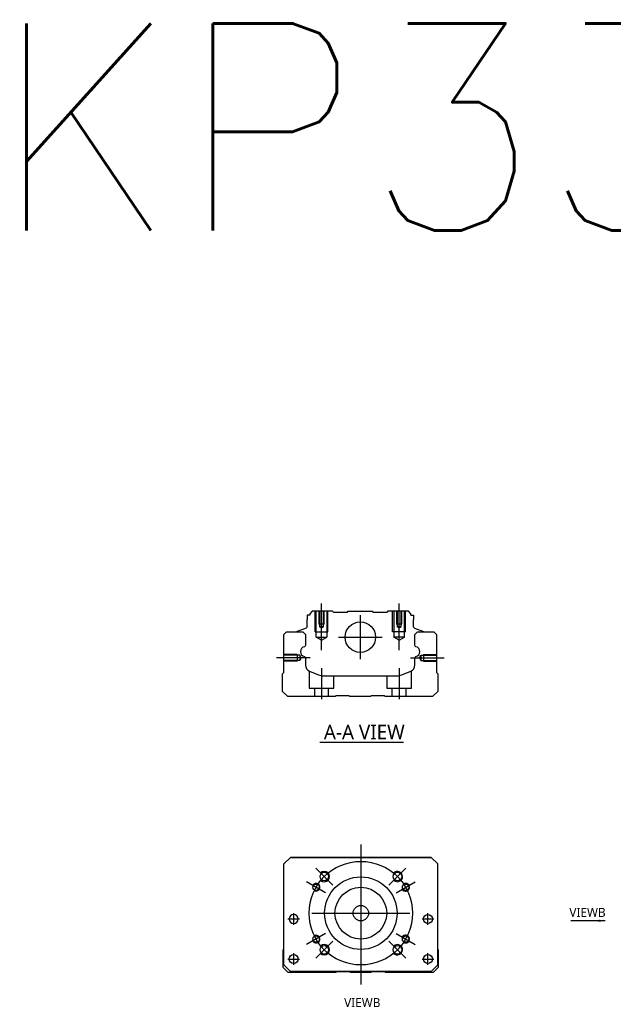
# Model space of a CAD drawing. Header units: millimetres. Extents: x -295 to 3135, y -1402 to 860.
# Tile 29 of 31: x 1279 to 1509, y -256 to 125. Entities that reach past the tile are written whole.
import ezdxf
from ezdxf.lldxf.tags import DXFTag

# ---------------------------------------------------------------- set-up
doc = ezdxf.new("R2010")
doc.units = ezdxf.units.MM
doc.layers.get('0').update_dxf_attribs({"linetype": 'CONTINUOUS'})
doc.styles.add('CHN', font='Microsoft JhengHei.ttf')
doc.styles.add('DIM-7', font='SIMPLEX.shx', dxfattribs={"width": 0.7, "bigfont": 'chineset.shx'})
doc.styles.get("Standard").update_dxf_attribs({"font": 'txt.shx', "height": 0.5})
tags = doc.linetypes.add('DASHED', pattern=[25.72, 12.86, -12.86]).pattern_tags.tags
tags[6:7] = [DXFTag(74, 4), DXFTag(75, 0), DXFTag(340, '0'), DXFTag(46, 0.0), DXFTag(50, 0.0), DXFTag(44, 0.0), DXFTag(45, 0.0)]
tags[4:5] = [DXFTag(74, 4), DXFTag(75, 0), DXFTag(340, '0'), DXFTag(46, 0.0), DXFTag(50, 0.0), DXFTag(44, 0.0), DXFTag(45, 0.0)]
doc.dimstyles.new('CNS', dxfattribs={"dimtxt": 3.5, "dimasz": 2.5, "dimexe": 1, "dimexo": 1, "dimgap": 1, "dimtad": 1, "dimdsep": 46, "dimtxsty": 'DIM-7', "dimcen": 0.09, "dimclrd": 4, "dimclre": 4, "dimclrt": 1, "dimadec": 0, "dimazin": 0, "dimtfac": 1, "dimtmove": 0, "dimatfit": 3, "dimfxl": 1, "dimtvp": 0.971429, "dimtolj": 1, "dimarcsym": 0})

msp = doc.modelspace()

# ---------------------------------------------------------------- linework, layer by layer
at = {"ltscale": 0.1}
for p, q in [((1395.9, -118.71), (1395.9, -100.71)), ((1425.9, -118.71), (1425.9, -100.71)), ((1430.35, -121.67), (1443.35, -121.67)), ((1395.9, -125.67), (1395.9, -137.67)), ((1425.9, -125.67), (1425.9, -137.67))]:
    msp.add_line(p, q, dxfattribs=at)
at = {"linetype": 'Continuous'}
for p, q in [((1390.32, -105.21), (1390.32, -106.91)), ((1391.32, -105.21), (1390.32, -105.21)), ((1392.32, -103.71), (1391.32, -104.71)), ((1391.32, -104.71), (1391.32, -105.21)), ((1400.2, -103.71), (1392.32, -103.71)), ((1400.5, -104.01), (1400.2, -103.71)), ((1400.5, -104.01), (1405.9, -104.01)), ((1405.9, -104.01), (1406.2, -103.71)), ((1406.2, -103.71), (1415.6, -103.71)), ((1415.9, -104.01), (1415.6, -103.71)), ((1415.9, -104.01), (1421.3, -104.01)), ((1421.6, -103.71), (1421.3, -104.01)), ((1429.47, -103.71), (1421.6, -103.71)), ((1430.47, -104.71), (1429.47, -103.71)), ((1430.47, -105.21), (1430.47, -104.71)), ((1430.47, -105.21), (1431.47, -105.21)), ((1431.47, -105.21), (1431.47, -106.91)), ((1389.99, -110.18), (1386.42, -111.48)), ((1390.32, -109.71), (1390.32, -106.91)), ((1431.47, -109.71), (1431.47, -106.91)), ((1431.8, -110.18), (1435.37, -111.48)), ((1381.35, -112.67), (1382.35, -111.67)), ((1381.35, -127.37), (1381.35, -112.67)), ((1382.35, -111.67), (1388.67, -111.67)), ((1386.29, -111.64), (1386.28, -111.67)), ((1388.67, -111.67), (1389.67, -112.67)), ((1389.67, -112.67), (1389.67, -116.94)), ((1432.02, -112.67), (1433.02, -111.67)), ((1432.02, -116.94), (1432.02, -112.67)), ((1433.02, -111.67), (1439.35, -111.67)), ((1435.5, -111.64), (1435.51, -111.67)), ((1439.35, -111.67), (1440.35, -112.67)), ((1440.35, -112.67), (1440.35, -127.37)), ((1389.67, -121.68), (1389.67, -124.5)), ((1432.02, -124.5), (1432.02, -121.68)), ((1380.85, -127.87), (1381.35, -127.37)), ((1380.85, -134.67), (1380.85, -127.87)), ((1391.22, -126.81), (1394.78, -128.28)), ((1396.69, -128.67), (1425, -128.67)), ((1426.92, -128.28), (1430.48, -126.81)), ((1440.35, -127.37), (1440.85, -127.87)), ((1440.85, -127.87), (1440.85, -134.67)), ((1382.85, -136.67), (1380.85, -134.67)), ((1401.2, -136.67), (1382.85, -136.67)), ((1401.55, -136.42), (1401.2, -136.67)), ((1406.55, -136.42), (1401.55, -136.42)), ((1406.9, -136.67), (1406.55, -136.42)), ((1414.8, -136.67), (1406.9, -136.67)), ((1415.15, -136.42), (1414.8, -136.67)), ((1420.15, -136.42), (1415.15, -136.42)), ((1420.5, -136.67), (1420.15, -136.42)), ((1438.85, -136.67), (1420.5, -136.67)), ((1440.85, -134.67), (1438.85, -136.67)), ((1381.35, -201.34), (1383.85, -198.84)), ((1383.85, -198.84), (1381.35, -201.34)), ((1381.35, -240.34), (1381.35, -201.34)), ((1383.85, -198.84), (1438.35, -198.84)), ((1438.35, -198.84), (1383.85, -198.84)), ((1438.35, -198.84), (1440.85, -201.34)), ((1440.85, -201.34), (1438.35, -198.84)), ((1440.85, -240.34), (1440.85, -201.34)), ((1381.05, -234.49), (1381.35, -234.19)), ((1381.05, -241.29), (1381.05, -234.49)), ((1440.85, -234.29), (1441.05, -234.49)), ((1441.05, -234.49), (1441.05, -241.29)), ((1383.05, -243.29), (1381.05, -241.29)), ((1381.35, -240.34), (1383.85, -242.84)), ((1383.85, -242.84), (1382.35, -241.34)), ((1401.4, -243.29), (1383.05, -243.29)), ((1383.85, -242.84), (1383.85, -242.84)), ((1438.35, -242.84), (1383.85, -242.84)), ((1438.35, -242.84), (1383.85, -242.84)), ((1401.75, -243.04), (1401.4, -243.29)), ((1406.75, -243.04), (1401.75, -243.04)), ((1407.1, -243.29), (1406.75, -243.04)), ((1415, -243.29), (1407.1, -243.29)), ((1415.35, -243.04), (1415, -243.29)), ((1420.35, -243.04), (1415.35, -243.04)), ((1420.7, -243.29), (1420.35, -243.04)), ((1439.05, -243.29), (1420.7, -243.29)), ((1438.35, -242.84), (1440.85, -240.34)), ((1441.05, -241.29), (1439.05, -243.29))]:
    msp.add_line(p, q, dxfattribs=at)
at = {"linetype": 'DASHED', "ltscale": 0.1}
for p, q in [((1393.4, -111.71), (1393.4, -103.71)), ((1393.83, -113.71), (1393.83, -103.71)), ((1394.9, -103.71), (1394.9, -108.71)), ((1395.16, -103.71), (1395.16, -109.71)), ((1396.64, -109.71), (1396.64, -103.71)), ((1396.9, -108.71), (1396.9, -103.71)), ((1397.96, -103.71), (1397.96, -113.71)), ((1398.4, -111.71), (1398.4, -103.71)), ((1423.4, -111.71), (1423.4, -103.71)), ((1423.83, -103.71), (1423.83, -113.71)), ((1424.9, -103.71), (1424.9, -108.71)), ((1425.16, -103.71), (1425.16, -109.71)), ((1426.64, -109.71), (1426.64, -103.71)), ((1426.9, -108.71), (1426.9, -103.71)), ((1427.96, -113.71), (1427.96, -103.71)), ((1428.4, -111.71), (1428.4, -103.71)), ((1396.9, -108.71), (1394.9, -108.71)), ((1396.64, -109.71), (1395.16, -109.71)), ((1395.9, -110.14), (1395.16, -109.71)), ((1395.9, -110.14), (1396.64, -109.71)), ((1426.9, -108.71), (1424.9, -108.71)), ((1426.64, -109.71), (1425.16, -109.71)), ((1425.9, -110.14), (1425.16, -109.71)), ((1425.9, -110.14), (1426.64, -109.71)), ((1393.4, -111.71), (1398.4, -111.71)), ((1393.83, -113.71), (1397.96, -113.71)), ((1395.9, -114.91), (1393.83, -113.71)), ((1395.9, -114.91), (1397.96, -113.71)), ((1428.4, -111.71), (1423.4, -111.71)), ((1427.96, -113.71), (1423.83, -113.71)), ((1425.9, -114.91), (1423.83, -113.71)), ((1425.9, -114.91), (1427.96, -113.71)), ((1386.48, -120.37), (1381.48, -120.37)), ((1387.48, -120.66), (1381.48, -120.66)), ((1386.48, -120.37), (1386.48, -122.97)), ((1387.48, -120.66), (1387.48, -122.67)), ((1388.06, -121.67), (1387.48, -120.66)), ((1388.06, -121.67), (1387.48, -122.67)), ((1433.77, -121.67), (1434.35, -120.66)), ((1433.77, -121.67), (1434.35, -122.67)), ((1434.35, -120.66), (1434.35, -122.67)), ((1434.35, -120.66), (1440.35, -120.66)), ((1435.35, -120.37), (1435.35, -122.97)), ((1435.35, -120.37), (1440.35, -120.37)), ((1387.48, -122.67), (1381.48, -122.67)), ((1386.48, -122.97), (1381.48, -122.97)), ((1386.48, -122.74), (1386.48, -122.79)), ((1434.35, -122.67), (1440.35, -122.67)), ((1435.35, -122.74), (1435.35, -122.79)), ((1435.35, -122.97), (1440.35, -122.97)), ((1391.15, -126.79), (1391.15, -133.37)), ((1400.65, -133.37), (1400.65, -128.67)), ((1421.15, -128.67), (1421.15, -133.37)), ((1430.65, -133.37), (1430.65, -126.73)), ((1391.15, -133.37), (1400.65, -133.37)), ((1393.15, -133.37), (1393.15, -136.67)), ((1398.65, -136.67), (1398.65, -133.37)), ((1421.15, -133.37), (1430.65, -133.37)), ((1423.15, -133.37), (1423.15, -136.67)), ((1428.65, -136.67), (1428.65, -133.37))]:
    msp.add_line(p, q, dxfattribs=at)
at = {"linetype": 'DASHED'}
for p, q in [((1400.5, -104.01), (1400.5, -104.01)), ((1421.3, -104.01), (1421.3, -104.01)), ((1381.35, -201.34), (1381.35, -201.34)), ((1383.85, -198.84), (1383.85, -198.84)), ((1400.32, -198.84), (1397.87, -198.84)), ((1421.87, -198.84), (1424.32, -198.84)), ((1438.35, -198.84), (1438.35, -198.84)), ((1440.85, -201.34), (1440.85, -201.34)), ((1383.41, -222.59), (1383.41, -222.59)), ((1386.91, -222.59), (1386.91, -222.59)), ((1435.28, -222.59), (1435.28, -222.59)), ((1438.78, -222.59), (1438.78, -222.59)), ((1381.35, -225.84), (1381.35, -225.84)), ((1440.85, -225.84), (1440.85, -225.84)), ((1383.41, -238.09), (1383.41, -238.09)), ((1386.91, -238.09), (1386.91, -238.09)), ((1382.35, -241.34), (1382.35, -241.34)), ((1438.35, -242.84), (1440.85, -240.34)), ((1439.85, -241.34), (1438.35, -242.84)), ((1438.35, -242.84), (1438.35, -242.84)), ((1440.85, -240.34), (1439.85, -241.34)), ((1439.85, -241.34), (1439.85, -241.34))]:
    msp.add_line(p, q, dxfattribs=at)
at = {"ltscale": 0.3}
for p, q in [((1410.9, -105.21), (1410.9, -122.21)), ((1402.4, -113.71), (1419.4, -113.71)), ((1411.1, -193.84), (1411.1, -247.84)), ((1400.24, -209.48), (1393.67, -202.91)), ((1421.95, -209.48), (1428.53, -202.91)), ((1397.46, -212.46), (1390.1, -208.21)), ((1424.74, -212.46), (1432.1, -208.21)), ((1385.16, -224.84), (1385.16, -220.34)), ((1385.16, -224.84), (1385.16, -220.34)), ((1392.1, -220.34), (1430.1, -220.34)), ((1437.03, -224.84), (1437.03, -220.34)), ((1437.03, -224.84), (1437.03, -220.34)), ((1397.46, -228.21), (1390.1, -232.46)), ((1424.74, -228.21), (1432.1, -232.46)), ((1400.24, -231.19), (1393.67, -237.77)), ((1421.95, -231.19), (1428.53, -237.77)), ((1385.16, -240.34), (1385.16, -235.84)), ((1385.16, -240.34), (1385.16, -235.84)), ((1437.03, -240.34), (1437.03, -235.84)), ((1437.03, -240.34), (1437.03, -235.84))]:
    msp.add_line(p, q, dxfattribs=at)
for p, q in [((1391.44, -121.67), (1378.44, -121.67)), ((1395.3, -154.32), (1427.54, -154.32)), ((1382.91, -222.59), (1387.41, -222.59)), ((1382.91, -222.59), (1387.41, -222.59)), ((1434.78, -222.59), (1439.28, -222.59)), ((1434.78, -222.59), (1439.28, -222.59)), ((1382.91, -238.09), (1387.41, -238.09)), ((1382.91, -238.09), (1387.41, -238.09)), ((1434.78, -238.09), (1439.28, -238.09)), ((1434.78, -238.09), (1439.28, -238.09))]:
    msp.add_line(p, q)
at = {"linetype": 'Continuous'}
for centre, radius in [((1410.9, -113.71), 5.9), ((1396.96, -206.19), 1.65), ((1425.24, -206.19), 1.65), ((1393.78, -210.34), 1.25), ((1411.1, -220.34), 14), ((1428.42, -210.34), 1.25), ((1411.1, -220.34), 10), ((1411.1, -220.34), 3), ((1437.03, -222.59), 1.75), ((1393.78, -230.34), 1.25), ((1428.42, -230.34), 1.25), ((1396.96, -234.48), 1.65), ((1425.24, -234.48), 1.65), ((1385.16, -238.09), 1.75), ((1437.03, -238.09), 1.75)]:
    msp.add_circle(centre, radius, dxfattribs=at)
at = {"ltscale": 0.3}
msp.add_circle((1411.1, -220.34), 20, dxfattribs=at)
at = {"linetype": 'Continuous', "extrusion": (0, 0, -1)}
msp.add_circle((-1385.16, -222.59), 1.75, dxfattribs=at)
for centre, radius, start, end in [((-1389.82, -109.71), 0.5, 180, 250.1017), ((-1435.31, -111.67), 0.2, 109.8983, 172.0917), ((-1389.17, -116.94), 0.5, 180, 249.8105), ((-1432.52, -116.94), 0.5, 290.1895, 0), ((-1389.17, -121.68), 0.5, 110.1895, 180), ((-1432.52, -121.68), 0.5, 0, 69.8105)]:
    msp.add_arc(centre, radius, start, end, dxfattribs=at)
at = {"linetype": 'Continuous'}
for centre, radius, start, end in [((1431.97, -109.71), 0.5, 180, 250.1017), ((1386.48, -111.67), 0.2, 109.8983, 172.0917), ((1389.67, -119.31), 1.93, 99.5288, 260.4712), ((1432.03, -119.31), 1.93, 279.5288, 80.4712), ((1392.17, -124.5), 2.5, 180, 247.4572), ((1429.52, -124.5), 2.5, 292.5428, 0), ((1396.69, -123.67), 5, 247.4572, 270), ((1425, -123.67), 5, 270, 292.5428)]:
    msp.add_arc(centre, radius, start, end, dxfattribs=at)
for centre, radius, start, end in [((1396.96, -206.19), 2, 227.8658, 135), ((1425.24, -206.19), 2, 225, 137.8658), ((1393.78, -210.34), 1.5, 242.1491, 150), ((1428.42, -210.34), 1.5, 210, 122.1491), ((1393.78, -230.34), 1.5, 210, 117.8509), ((1428.42, -230.34), 1.5, 237.8509, 150), ((1396.96, -234.48), 2, 225, 132.134), ((1425.24, -234.48), 2, 222.1342, 135)]:
    msp.add_arc(centre, radius, start, end)

# ---------------------------------------------------------------- texts
at = {"insert": (1268.14, 123.42), "char_height": 80, "attachment_point": 1}
msp.add_mtext('KP33-S-C02-D', dxfattribs=at)
at = {"style": 'CHN'}
for s, insert, char_height, attachment_point in [('A-A VIEW', (1396.8, -150.38), 5.6, 4), ('VIEWB', (1505.76, -221.8), 3.5, 9), ('VIEWB', (1418.66, -256.64), 3.5, 9)]:
    msp.add_mtext(s, dxfattribs=dict(at, insert=insert, char_height=char_height, attachment_point=attachment_point))

# ---------------------------------------------------------------- leaders
msp.add_leader([(1505.63, -223.28), (1492.27, -223.28)], dimstyle='CNS', override={"dimtxt": 7.5, "dimgap": 1, "dimtad": 1, "dimtxsty": 'CHN'})

doc.saveas('drawing.dxf')
